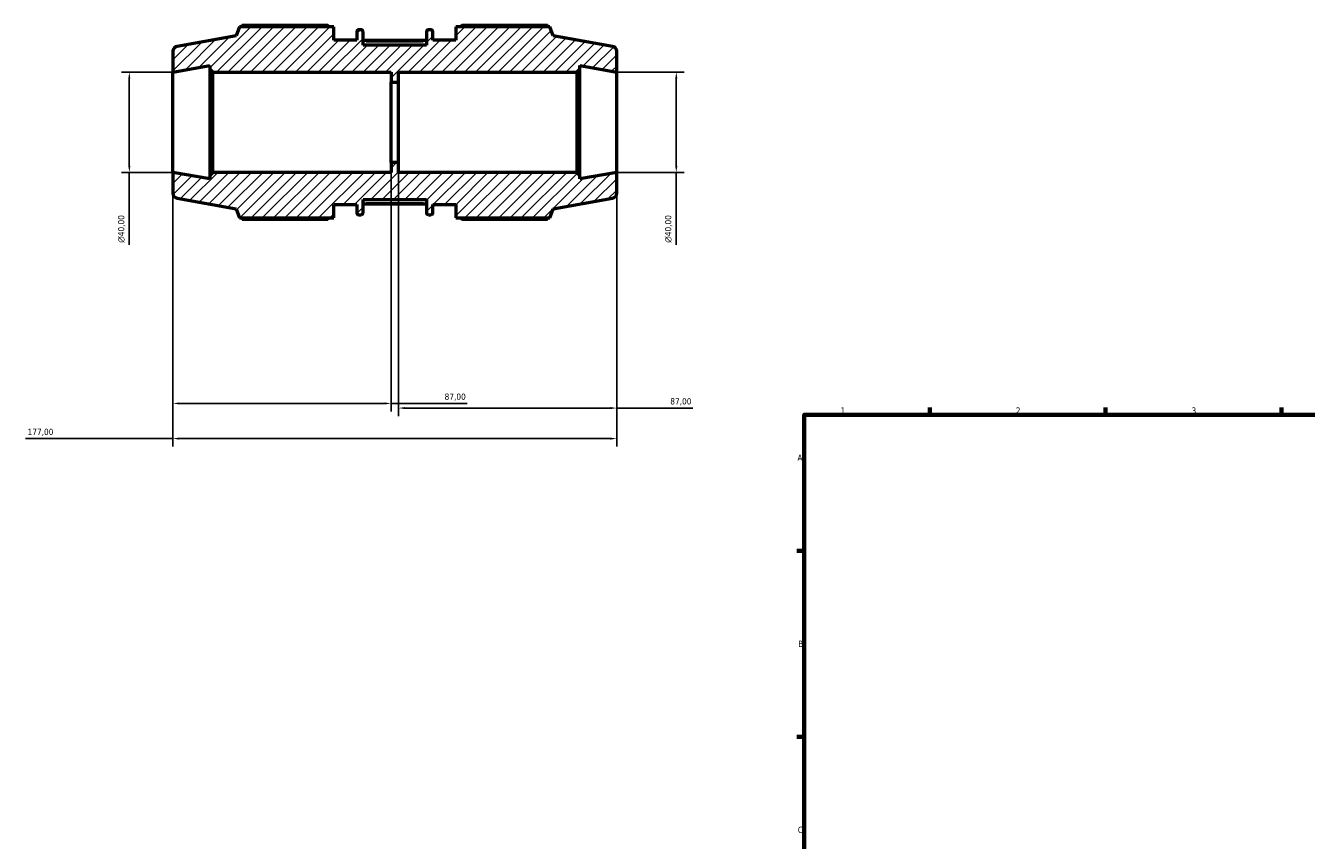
# Model space of a CAD drawing. Header units: millimetres. Extents: x -290 to 1189, y -29 to 748.
# Tile 2 of 8: x -290 to 220, y 404 to 729. Entities that reach past the tile are written whole.
import ezdxf

# ---------------------------------------------------------------- set-up
doc = ezdxf.new("R2010")
doc.units = ezdxf.units.MM
for name, color, linetype, lineweight in [('Border (ISO)', 7, 'Continuous', 70), ('Dimension (ISO)', 7, 'Continuous', 25), ('Hatch (ISO)', 7, 'Continuous', 18), ('Visible (ISO)', 7, 'Continuous', 50), ('Visible Narrow (ISO)', 7, 'Continuous', 35)]:
    doc.layers.add(name, color=color, linetype=linetype, lineweight=lineweight)
doc.styles.add('Note Text (ISO)', font='tahoma.ttf')
doc.dimstyles.new('Default (ISO)', dxfattribs={"dimtxt": 2.5, "dimasz": 2.5, "dimexe": 3.175, "dimexo": 0, "dimgap": 0.762, "dimtad": 1, "dimrnd": 1e-08, "dimzin": 0, "dimtxsty": 'Note Text (ISO)', "dimcen": 0.09, "dimdle": 10, "dimclrd": 256, "dimclre": 256, "dimclrt": 232, "dimazin": 0, "dimtfac": 1.40208, "dimtmove": 0, "dimatfit": 3, "dimfxl": 1, "dimtolj": 1, "dimtzin": 0, "dimlwd": -1, "dimlwe": -1, "dimarcsym": 0})

# ---------------------------------------------------------------- blocks, each defined once
blk = doc.blocks.new('Borders Default Border')
at = {"layer": 'Border (ISO)'}
for p, q in [((70.08, 574), (70.08, 576.9)), ((140.17, 574), (140.17, 576.9)), ((210.25, 574), (210.25, 576.9)), ((20, 519.75), (17.1, 519.75)), ((20, 445.5), (17.1, 445.5))]:
    blk.add_line(p, q, dxfattribs=at)
at = {"layer": 'Border (ISO)', "flags": 128}
blk.add_lwpolyline([(20, 20), (20, 574), (821, 574), (821, 20), (20, 20)], dxfattribs=at)
at = {"layer": 'Border (ISO)', "color": 232, "true_color": 0xca0064, "char_height": 2.5, "attachment_point": 7, "style": 'Note Text (ISO)'}
for s, insert in [('1', (34.48, 574.4)), ('2', (104.37, 574.4)), ('3', (174.43, 574.35)), ('A', (17.29, 555.62)), ('B', (17.59, 481.37)), ('C', (17.43, 407.08))]:
    blk.add_mtext(s, dxfattribs=dict(at, insert=insert))
blk = doc.blocks.new('*D7')
at = {"layer": 'Defpoints', "color": 0, "transparency": 16777216}
for p in [(-231.78, 670.66), (-54.78, 670.66), (-231.78, 564.47)]:
    blk.add_point(p, dxfattribs=at)
at = {"layer": 'Dimension (ISO)', "transparency": 16777216}
for p, q in [((-231.78, 670.66), (-231.78, 561.3)), ((-54.78, 670.66), (-54.78, 561.3)), ((-231.78, 564.47), (-290.5, 564.47)), ((-57.28, 564.47), (-229.28, 564.47))]:
    blk.add_line(p, q, dxfattribs=at)
for points in [[(-229.28, 564.89), (-229.28, 564.05), (-231.78, 564.47)], [(-57.28, 564.89), (-57.28, 564.05), (-54.78, 564.47)]]:
    blk.add_solid(points, dxfattribs=at)
at = {"layer": 'Dimension (ISO)', "color": 232, "true_color": 0xca0064, "transparency": 16777216, "insert": (-289.73, 568.4), "char_height": 2.5, "attachment_point": 1, "style": 'Note Text (ISO)'}
blk.add_mtext('\\A1;177,00', dxfattribs=at)
blk = doc.blocks.new('*D8')
at = {"layer": 'Defpoints', "color": 0, "transparency": 16777216}
for p in [(-54.78, 710.66), (-54.78, 670.66), (-31.03, 670.66)]:
    blk.add_point(p, dxfattribs=at)
at = {"layer": 'Dimension (ISO)', "transparency": 16777216}
for p, q in [((-54.78, 710.66), (-27.85, 710.66)), ((-31.03, 708.16), (-31.03, 673.16)), ((-54.78, 670.66), (-27.85, 670.66)), ((-31.03, 670.66), (-31.03, 641.84))]:
    blk.add_line(p, q, dxfattribs=at)
for points in [[(-31.44, 708.16), (-30.61, 708.16), (-31.03, 710.66)], [(-31.44, 673.16), (-30.61, 673.16), (-31.03, 670.66)]]:
    blk.add_solid(points, dxfattribs=at)
at = {"layer": 'Dimension (ISO)', "color": 232, "true_color": 0xca0064, "transparency": 16777216, "insert": (-35.55, 642.6), "char_height": 2.5, "attachment_point": 1, "rotation": 90, "style": 'Note Text (ISO)'}
blk.add_mtext('\\A1;\\fAIGDT|b0|i0;\\H2.5000;\\ln\\fTahoma|b0|i0;\\H2.5000;40,00', dxfattribs=at)
blk = doc.blocks.new('*D9')
at = {"layer": 'Defpoints', "color": 0, "transparency": 16777216}
for p in [(-231.78, 710.66), (-249.14, 670.66), (-231.78, 670.66)]:
    blk.add_point(p, dxfattribs=at)
at = {"layer": 'Dimension (ISO)', "transparency": 16777216}
for p, q in [((-231.78, 710.66), (-252.31, 710.66)), ((-249.14, 708.16), (-249.14, 673.16)), ((-231.78, 670.66), (-252.31, 670.66)), ((-249.14, 670.66), (-249.14, 641.84))]:
    blk.add_line(p, q, dxfattribs=at)
for points in [[(-249.55, 708.16), (-248.72, 708.16), (-249.14, 710.66)], [(-249.55, 673.16), (-248.72, 673.16), (-249.14, 670.66)]]:
    blk.add_solid(points, dxfattribs=at)
at = {"layer": 'Dimension (ISO)', "color": 232, "true_color": 0xca0064, "transparency": 16777216, "insert": (-253.66, 642.6), "char_height": 2.5, "attachment_point": 1, "rotation": 90, "style": 'Note Text (ISO)'}
blk.add_mtext('\\A1;\\fAIGDT|b0|i0;\\H2.5000;\\ln\\fTahoma|b0|i0;\\H2.5000;40,00', dxfattribs=at)
blk = doc.blocks.new('*D10')
at = {"layer": 'Defpoints', "color": 0, "transparency": 16777216}
for p in [(-144.78, 674.66), (-231.78, 670.66), (-144.78, 578.5)]:
    blk.add_point(p, dxfattribs=at)
at = {"layer": 'Dimension (ISO)', "transparency": 16777216}
for p, q in [((-144.78, 674.66), (-144.78, 575.32)), ((-231.78, 670.66), (-231.78, 575.32)), ((-229.28, 578.5), (-147.28, 578.5)), ((-144.78, 578.5), (-114.37, 578.5))]:
    blk.add_line(p, q, dxfattribs=at)
for points in [[(-229.28, 578.91), (-229.28, 578.08), (-231.78, 578.5)], [(-147.28, 578.91), (-147.28, 578.08), (-144.78, 578.5)]]:
    blk.add_solid(points, dxfattribs=at)
at = {"layer": 'Dimension (ISO)', "color": 232, "true_color": 0xca0064, "transparency": 16777216, "insert": (-123.42, 582.44), "char_height": 2.5, "attachment_point": 1, "style": 'Note Text (ISO)'}
blk.add_mtext('\\A1;87,00', dxfattribs=at)
blk = doc.blocks.new('*D11')
at = {"layer": 'Defpoints', "color": 0, "transparency": 16777216}
for p in [(-141.78, 674.66), (-54.78, 670.66), (-54.78, 576.66)]:
    blk.add_point(p, dxfattribs=at)
at = {"layer": 'Dimension (ISO)', "transparency": 16777216}
for p, q in [((-141.78, 674.66), (-141.78, 573.48)), ((-54.78, 670.66), (-54.78, 573.48)), ((-139.28, 576.66), (-57.28, 576.66)), ((-54.78, 576.66), (-24.37, 576.66))]:
    blk.add_line(p, q, dxfattribs=at)
for points in [[(-139.28, 577.07), (-139.28, 576.24), (-141.78, 576.66)], [(-57.28, 577.07), (-57.28, 576.24), (-54.78, 576.66)]]:
    blk.add_solid(points, dxfattribs=at)
at = {"layer": 'Dimension (ISO)', "color": 232, "true_color": 0xca0064, "transparency": 16777216, "insert": (-33.42, 580.6), "char_height": 2.5, "attachment_point": 1, "style": 'Note Text (ISO)'}
blk.add_mtext('\\A1;87,00', dxfattribs=at)

msp = doc.modelspace()

# ---------------------------------------------------------------- hatches: boundary and pattern name
at = {"layer": 'Hatch (ISO)'}
h = msp.add_hatch(dxfattribs=at)
h.set_pattern_fill('ANSI31', color=256, scale=25.4, style=0)
h.set_pattern_definition([(45, (0, 0), (-2.245064, 2.245064), [])])
edge = h.paths.add_edge_path()
edge.add_ellipse((-56.779, 662.334), major_axis=(0.347, -1.97), ratio=1, start_angle=0, end_angle=80)
edge.add_line((-54.779, 662.334), (-54.779, 670.656))
edge.add_line((-54.779, 670.656), (-69.529, 668.055))
edge.add_line((-69.529, 668.055), (-69.529, 669.456))
edge.add_line((-69.529, 669.456), (-70.729, 670.656))
edge.add_line((-70.729, 670.656), (-141.779, 670.656))
edge.add_line((-141.779, 670.656), (-141.779, 674.656))
edge.add_line((-141.779, 674.656), (-144.779, 674.656))
edge.add_line((-144.779, 674.656), (-144.779, 670.656))
edge.add_line((-144.779, 670.656), (-215.829, 670.656))
edge.add_line((-215.829, 670.656), (-217.029, 669.456))
edge.add_line((-217.029, 669.456), (-217.029, 668.055))
edge.add_line((-217.029, 668.055), (-231.779, 670.656))
edge.add_line((-231.779, 670.656), (-231.779, 662.334))
edge.add_ellipse((-229.779, 662.334), major_axis=(-2, 0), ratio=1, start_angle=0, end_angle=80)
edge.add_line((-230.126, 660.364), (-206.493, 656.197))
edge.add_line((-206.493, 656.197), (-205.157, 652.526))
edge.add_line((-205.157, 652.526), (-167.553, 652.526))
edge.add_line((-167.553, 652.526), (-167.553, 657.856))
edge.add_line((-167.553, 657.856), (-158.451, 657.856))
edge.add_line((-158.451, 657.856), (-158.451, 654.556))
edge.add_ellipse((-157.651, 654.556), major_axis=(-0.8, 0), ratio=1, start_angle=0, end_angle=90)
edge.add_line((-157.651, 653.756), (-156.722, 653.756))
edge.add_ellipse((-156.722, 654.556), major_axis=(0, -0.8), ratio=1, start_angle=0, end_angle=90)
edge.add_line((-155.922, 654.556), (-155.922, 659.906))
edge.add_line((-155.922, 659.906), (-130.636, 659.906))
edge.add_line((-130.636, 659.906), (-130.636, 654.556))
edge.add_ellipse((-129.836, 654.556), major_axis=(-0.8, 0), ratio=1, start_angle=0, end_angle=90)
edge.add_line((-129.836, 653.756), (-128.908, 653.756))
edge.add_ellipse((-128.908, 654.556), major_axis=(0, -0.8), ratio=1, start_angle=0, end_angle=90)
edge.add_line((-128.108, 654.556), (-128.108, 657.856))
edge.add_line((-128.108, 657.856), (-119.005, 657.856))
edge.add_line((-119.005, 657.856), (-119.005, 652.526))
edge.add_line((-119.005, 652.526), (-81.401, 652.526))
edge.add_line((-81.401, 652.526), (-80.065, 656.197))
edge.add_line((-80.065, 656.197), (-56.432, 660.364))
edge = h.paths.add_edge_path()
edge.add_ellipse((-56.779, 718.978), major_axis=(2, 0), ratio=1, start_angle=0, end_angle=80)
edge.add_line((-56.432, 720.947), (-80.065, 725.114))
edge.add_line((-80.065, 725.114), (-81.401, 728.786))
edge.add_line((-81.401, 728.786), (-119.005, 728.786))
edge.add_line((-119.005, 728.786), (-119.005, 723.456))
edge.add_line((-119.005, 723.456), (-128.108, 723.456))
edge.add_line((-128.108, 723.456), (-128.108, 726.756))
edge.add_ellipse((-128.908, 726.756), major_axis=(0.8, 0), ratio=1, start_angle=0, end_angle=90)
edge.add_line((-128.908, 727.556), (-129.836, 727.556))
edge.add_ellipse((-129.836, 726.756), major_axis=(0, 0.8), ratio=1, start_angle=0, end_angle=90)
edge.add_line((-130.636, 726.756), (-130.636, 721.406))
edge.add_line((-130.636, 721.406), (-155.922, 721.406))
edge.add_line((-155.922, 721.406), (-155.922, 726.756))
edge.add_ellipse((-156.722, 726.756), major_axis=(0.8, 0), ratio=1, start_angle=0, end_angle=90)
edge.add_line((-156.722, 727.556), (-157.651, 727.556))
edge.add_ellipse((-157.651, 726.756), major_axis=(0, 0.8), ratio=1, start_angle=0, end_angle=90)
edge.add_line((-158.451, 726.756), (-158.451, 723.456))
edge.add_line((-158.451, 723.456), (-167.553, 723.456))
edge.add_line((-167.553, 723.456), (-167.553, 728.786))
edge.add_line((-167.553, 728.786), (-205.157, 728.786))
edge.add_line((-205.157, 728.786), (-206.493, 725.114))
edge.add_line((-206.493, 725.114), (-230.126, 720.947))
edge.add_ellipse((-229.779, 718.978), major_axis=(-0.347, 1.97), ratio=1, start_angle=0, end_angle=80)
edge.add_line((-231.779, 718.978), (-231.779, 710.656))
edge.add_line((-231.779, 710.656), (-217.029, 713.257))
edge.add_line((-217.029, 713.257), (-217.029, 711.856))
edge.add_line((-217.029, 711.856), (-215.829, 710.656))
edge.add_line((-215.829, 710.656), (-144.779, 710.656))
edge.add_line((-144.779, 710.656), (-144.779, 706.656))
edge.add_line((-144.779, 706.656), (-141.779, 706.656))
edge.add_line((-141.779, 706.656), (-141.779, 710.656))
edge.add_line((-141.779, 710.656), (-70.729, 710.656))
edge.add_line((-70.729, 710.656), (-69.529, 711.856))
edge.add_line((-69.529, 711.856), (-69.529, 713.257))
edge.add_line((-69.529, 713.257), (-54.779, 710.656))
edge.add_line((-54.779, 710.656), (-54.779, 718.978))

# ---------------------------------------------------------------- linework, layer by layer
at = {"layer": 'Visible (ISO)'}
for p, q in [((-205.157, 728.786), (-206.493, 725.114)), ((-167.553, 728.786), (-205.157, 728.786)), ((-170.013, 729.234), (-204.113, 729.234)), ((-167.553, 723.456), (-167.553, 728.786)), ((-158.451, 726.756), (-158.451, 723.456)), ((-156.722, 727.556), (-157.651, 727.556)), ((-155.922, 721.406), (-155.922, 726.756)), ((-130.636, 726.756), (-130.636, 721.406)), ((-128.908, 727.556), (-129.836, 727.556)), ((-128.108, 723.456), (-128.108, 726.756)), ((-81.401, 728.786), (-119.005, 728.786)), ((-119.005, 728.786), (-119.005, 723.456)), ((-82.446, 729.234), (-116.545, 729.234)), ((-80.065, 725.114), (-81.401, 728.786)), ((-206.493, 725.114), (-230.126, 720.947)), ((-158.451, 723.456), (-167.553, 723.456)), ((-130.636, 723.326), (-155.922, 723.326)), ((-130.636, 721.406), (-155.922, 721.406)), ((-119.005, 723.456), (-128.108, 723.456)), ((-56.432, 720.947), (-80.065, 725.114)), ((-231.779, 718.978), (-231.779, 710.656)), ((-54.779, 710.656), (-54.779, 718.978)), ((-231.779, 710.656), (-217.029, 713.257)), ((-231.779, 670.656), (-231.779, 710.656)), ((-217.029, 713.257), (-217.029, 711.856)), ((-217.029, 711.856), (-215.829, 710.656)), ((-217.029, 711.856), (-217.029, 669.456)), ((-215.829, 710.656), (-144.779, 710.656)), ((-215.829, 670.656), (-215.829, 710.656)), ((-144.779, 710.656), (-144.779, 706.656)), ((-141.779, 706.656), (-141.779, 710.656)), ((-141.779, 710.656), (-70.729, 710.656)), ((-70.729, 710.656), (-69.529, 711.856)), ((-70.729, 710.656), (-70.729, 670.656)), ((-69.529, 711.856), (-69.529, 713.257)), ((-69.529, 713.257), (-54.779, 710.656)), ((-69.529, 669.456), (-69.529, 711.856)), ((-54.779, 670.656), (-54.779, 710.656)), ((-144.779, 706.656), (-141.779, 706.656)), ((-144.779, 674.656), (-144.779, 706.656)), ((-141.779, 674.656), (-141.779, 706.656)), ((-141.779, 674.656), (-144.779, 674.656)), ((-144.779, 674.656), (-144.779, 670.656)), ((-141.779, 670.656), (-141.779, 674.656)), ((-217.029, 668.055), (-231.779, 670.656)), ((-231.779, 670.656), (-231.779, 662.334)), ((-215.829, 670.656), (-217.029, 669.456)), ((-217.029, 669.456), (-217.029, 668.055)), ((-144.779, 670.656), (-215.829, 670.656)), ((-70.729, 670.656), (-141.779, 670.656)), ((-69.529, 669.456), (-70.729, 670.656)), ((-54.779, 670.656), (-69.529, 668.055)), ((-69.529, 668.055), (-69.529, 669.456)), ((-54.779, 662.334), (-54.779, 670.656)), ((-230.126, 660.364), (-206.493, 656.197)), ((-155.922, 654.556), (-155.922, 659.906)), ((-155.922, 659.906), (-130.636, 659.906)), ((-130.636, 659.906), (-130.636, 654.556)), ((-80.065, 656.197), (-56.432, 660.364)), ((-206.493, 656.197), (-205.157, 652.526)), ((-167.553, 652.526), (-167.553, 657.856)), ((-167.553, 657.856), (-158.451, 657.856)), ((-158.451, 657.856), (-158.451, 654.556)), ((-157.651, 653.756), (-156.722, 653.756)), ((-130.636, 657.986), (-155.922, 657.986)), ((-129.836, 653.756), (-128.908, 653.756)), ((-128.108, 654.556), (-128.108, 657.856)), ((-128.108, 657.856), (-119.005, 657.856)), ((-119.005, 657.856), (-119.005, 652.526)), ((-81.401, 652.526), (-80.065, 656.197)), ((-205.157, 652.526), (-167.553, 652.526)), ((-204.113, 652.078), (-170.013, 652.078)), ((-119.005, 652.526), (-81.401, 652.526)), ((-116.545, 652.078), (-82.446, 652.078))]:
    msp.add_line(p, q, dxfattribs=at)
for centre, radius, start, end in [((-157.651, 726.756), 0.8, 90, 180), ((-156.722, 726.756), 0.8, 0, 90), ((-129.836, 726.756), 0.8, 90, 180), ((-128.908, 726.756), 0.8, 0, 90), ((-229.779, 718.978), 2, 100, 180), ((-56.779, 718.978), 2, 0, 80), ((-229.779, 662.334), 2, 180, 260), ((-56.779, 662.334), 2, 280, 0), ((-157.651, 654.556), 0.8, 180, 270), ((-156.722, 654.556), 0.8, 270, 0), ((-129.836, 654.556), 0.8, 180, 270), ((-128.908, 654.556), 0.8, 270, 0)]:
    msp.add_arc(centre, radius, start, end, dxfattribs=at)
for points, weights in [([(-204.113, 729.234), (-204.245, 729.008), (-204.373, 728.786)], [1, 1.00080386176, 1.00145997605]), ([(-170.013, 729.234), (-169.65, 729.008), (-169.299, 728.786)], [1.01577859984, 1.01383480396, 1.01174481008]), ([(-117.259, 728.786), (-116.908, 729.008), (-116.545, 729.234)], [1.01174481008, 1.01383480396, 1.01577859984]), ([(-82.186, 728.786), (-82.314, 729.008), (-82.446, 729.234)], [1.00145997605, 1.00080386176, 1]), ([(-204.373, 652.526), (-204.245, 652.304), (-204.113, 652.078)], [1.00145997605, 1.00080386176, 1]), ([(-169.299, 652.526), (-169.65, 652.304), (-170.013, 652.078)], [1.01174481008, 1.01383480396, 1.01577859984]), ([(-116.545, 652.078), (-116.908, 652.304), (-117.259, 652.526)], [1.01577859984, 1.01383480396, 1.01174481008]), ([(-82.446, 652.078), (-82.314, 652.304), (-82.186, 652.526)], [1, 1.00080386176, 1.00145997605])]:
    msp.add_rational_spline(points, weights, degree=2, dxfattribs=at)
at = {"layer": 'Visible Narrow (ISO)'}
for p, q in [((-154.658, 722.926), (-131.901, 722.926)), ((-131.901, 658.386), (-154.658, 658.386))]:
    msp.add_line(p, q, dxfattribs=at)

# ---------------------------------------------------------------- block references
msp.add_blockref('Borders Default Border', (0, 0))

# ---------------------------------------------------------------- dimensions: what is measured, and where the dimension line sits
at = {"layer": 'Dimension (ISO)'}
for base, p1, p2, picture, middle in [((-249.137, 670.656), (-231.779, 710.656), (-231.779, 670.656), '*D9', (-249.137, 648.156)), ((-31.025, 670.656), (-54.779, 710.656), (-54.779, 670.656), '*D8', (-31.025, 648.156))]:
    dim = msp.add_linear_dim(base=base, p1=p1, p2=p2, angle=90, text='\\fAIGDT|b0|i0;\\H2.5000;\\ln\\fTahoma|b0|i0;\\H2.5000;<>', dimstyle='Default (ISO)', override={"dimdec": 2, "dimtp": 0, "dimtm": 0, "dimtdec": 2, "dimtofl": 0, "dimatfit": 2}, dxfattribs=at)
    dim.commit()
    dim.dimension.update_dxf_attribs({"geometry": picture, "text_midpoint": middle, "dimtype": 160})
for base, p1, p2, picture, middle in [((-144.779, 578.497), (-231.779, 670.656), (-144.779, 674.656), '*D10', (-119.279, 578.497)), ((-54.779, 576.656), (-141.779, 674.656), (-54.779, 670.656), '*D11', (-29.279, 576.656)), ((-231.779, 564.471), (-54.779, 670.656), (-231.779, 670.656), '*D7', (-284.779, 564.471))]:
    dim = msp.add_linear_dim(base=base, p1=p1, p2=p2, angle=180, dimstyle='Default (ISO)', override={"dimdec": 2, "dimtp": 0, "dimtm": 0, "dimtdec": 2, "dimtofl": 0, "dimatfit": 2}, dxfattribs=at)
    dim.commit()
    dim.dimension.update_dxf_attribs({"geometry": picture, "text_midpoint": middle, "dimtype": 160})

doc.saveas('drawing.dxf')
